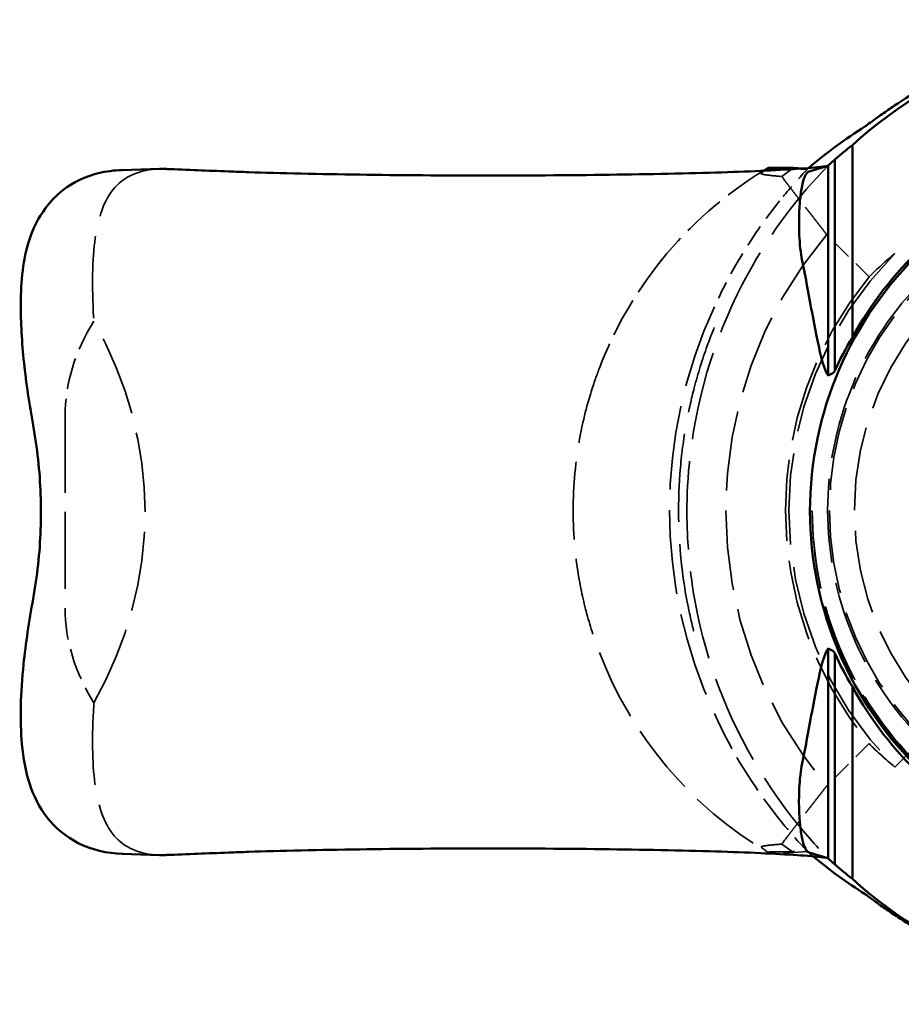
# Model space of a CAD drawing. Header units: millimetres. Extents: x 9 to 113, y 21 to 80.
# Tile 1 of 12: x 8.53 to 17.4, y 21.18 to 31.08. Entities that reach past the tile are written whole.
import ezdxf

# ---------------------------------------------------------------- set-up
doc = ezdxf.new("R2010")
doc.units = ezdxf.units.MM
doc.header["$LTSCALE"] = 0.2
doc.linetypes.add('DASHED', pattern=[0.2068, 0.1655, -0.0413])
doc.layers.add('Arêtes cachées(ISO)', color=7, linetype='DASHED', lineweight=35)
doc.layers.add('Arêtes visibles(ISO)', color=7, linetype='Continuous', lineweight=50)

msp = doc.modelspace()

# ---------------------------------------------------------------- linework, layer by layer
at = {"layer": 'Arêtes cachées(ISO)', "ltscale": 0.000187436}
msp.add_line((16.0586, 29.5809), (16.0586, 29.5809), dxfattribs=at)
at = {"layer": 'Arêtes cachées(ISO)', "ltscale": 19.737873}
for p, q in [((16.1959, 29.5003), (16.3119, 29.5855)), ((16.3119, 22.7039), (16.1959, 22.7891))]:
    msp.add_line(p, q, dxfattribs=at)
at = {"layer": 'Arêtes cachées(ISO)', "ltscale": 3.94656}
msp.add_line((16.3994, 29.5797), (16.4538, 29.5761), dxfattribs=at)
at = {"layer": 'Arêtes cachées(ISO)', "ltscale": 1.624306}
for p, q in [((16.4538, 29.5761), (16.4545, 29.5747)), ((16.4545, 22.7147), (16.4538, 22.7132))]:
    msp.add_line(p, q, dxfattribs=at)
at = {"layer": 'Arêtes cachées(ISO)', "ltscale": 5.734536}
for p, q in [((17.0729, 28.4905), (16.6469, 28.9165)), ((17.0729, 23.7989), (16.6469, 23.3729))]:
    msp.add_line(p, q, dxfattribs=at)
at = {"layer": 'Arêtes cachées(ISO)', "ltscale": 28.734758}
for p, q in [((19.0134, 27.0448), (17.3327, 28.7256)), ((17.3327, 23.5638), (19.0134, 25.2445))]:
    msp.add_line(p, q, dxfattribs=at)
at = {"layer": 'Arêtes cachées(ISO)', "ltscale": 23.368465}
msp.add_line((8.9889, 27.0938), (8.9889, 25.1607), dxfattribs=at)
at = {"layer": 'Arêtes cachées(ISO)', "ltscale": 22.429577}
msp.add_line((16.4782, 26.136), (16.5025, 26.136), dxfattribs=at)
at = {"layer": 'Arêtes cachées(ISO)', "ltscale": 4.964785}
msp.add_line((16.0586, 22.7084), (16.0574, 22.7039), dxfattribs=at)
at = {"layer": 'Arêtes cachées(ISO)', "ltscale": 2.422902}
msp.add_line((16.3119, 22.7039), (16.0574, 22.7039), dxfattribs=at)
at = {"layer": 'Arêtes cachées(ISO)', "ltscale": 10.286612}
msp.add_line((16.4538, 22.7132), (16.3119, 22.7039), dxfattribs=at)
at = {"layer": 'Arêtes cachées(ISO)', "ltscale": 25.31909}
msp.add_circle((19.9259, 26.1447), 3, dxfattribs=at)
at = {"layer": 'Arêtes cachées(ISO)', "ltscale": 13.033763}
msp.add_arc((18.0972, 26.1447), 4, 121.44089, 141.05416, dxfattribs=at)
at = {"layer": 'Arêtes cachées(ISO)', "ltscale": 25.272585}
msp.add_arc((19.9259, 26.1447), 3.25, 32.57897, 327.42103, dxfattribs=at)
at = {"layer": 'Arêtes cachées(ISO)', "ltscale": 24.283339}
msp.add_arc((19.9259, 26.1447), 4.2936, 139.79201, 220.20799, dxfattribs=at)
at = {"layer": 'Arêtes cachées(ISO)', "ltscale": 27.705944}
msp.add_arc((19.9259, 26.1447), 3.6587, 135.13666, 224.86334, dxfattribs=at)
at = {"layer": 'Arêtes cachées(ISO)', "ltscale": 11.941683}
msp.add_arc((18.0972, 26.1447), 4, 141.10462, 159.07454, dxfattribs=at)
at = {"layer": 'Arêtes cachées(ISO)', "ltscale": 24.581142}
msp.add_arc((19.9259, 26.1447), 3.6936, 140.57273, 219.42727, dxfattribs=at)
at = {"layer": 'Arêtes cachées(ISO)', "ltscale": 25.511612}
msp.add_arc((19.9259, 26.1447), 4.8587, 155.11437, 204.88563, dxfattribs=at)
at = {"layer": 'Arêtes cachées(ISO)', "ltscale": 21.613382}
msp.add_arc((18.0972, 26.1447), 4, 200.92546, 239.33925, dxfattribs=at)
at = {"layer": 'Arêtes cachées(ISO)', "ltscale": 0.170919}
for centre, major_axis, start_param, end_param in [((20.2041, 24.5715), (0, -6.2254), 3.77013, 3.770301), ((20.2041, 27.683), (0, 6.2254), 2.512885, 2.513056)]:
    msp.add_ellipse(centre, major_axis=major_axis, ratio=0.96827, start_param=start_param, end_param=end_param, dxfattribs=at)
at = {"layer": 'Arêtes cachées(ISO)', "ltscale": 9.652417}
for centre, start_param, end_param in [((18.0972, 26.7316), 0.627227, 0.652385), ((18.0972, 25.5577), 2.489207, 2.514366)]:
    msp.add_ellipse(centre, major_axis=(0, 3.5248), ratio=0.986038, start_param=start_param, end_param=end_param, dxfattribs=at)
at = {"layer": 'Arêtes cachées(ISO)', "ltscale": 1.459497}
msp.add_ellipse((19.682, 25.7921), major_axis=(-3.5346, -3.5346), ratio=0.995013, start_param=4.631002, end_param=4.633684, dxfattribs=at)
at = {"layer": 'Arêtes cachées(ISO)', "ltscale": 6.755325}
msp.add_ellipse((20.0342, 26.1442), major_axis=(-0.0198, 4.9583), ratio=0.999749, start_param=0.888831, end_param=1.03196, dxfattribs=at)
at = {"layer": 'Arêtes cachées(ISO)', "ltscale": 24.270603}
for centre, major_axis, start_param, end_param in [((19.6653, 25.8841), (-2.6125, -2.6125), 4.614848, 4.709724), ((19.6653, 26.4053), (2.6125, -2.6125), 4.715054, 4.80993)]:
    msp.add_ellipse(centre, major_axis=major_axis, ratio=0.995013, start_param=start_param, end_param=end_param, dxfattribs=at)
at = {"layer": 'Arêtes cachées(ISO)', "ltscale": 5.153202}
msp.add_ellipse((20.0342, 26.1442), major_axis=(-0.0198, 4.9583), ratio=0.999749, start_param=1.032488, end_param=1.141672, dxfattribs=at)
at = {"layer": 'Arêtes cachées(ISO)', "ltscale": 9.58802}
for centre, major_axis, start_param, end_param in [((12.8782, 27.1607), (-3.8886, -0.1139), 5.876392, 6.264357), ((12.8782, 25.0939), (3.8886, -0.1139), 3.160421, 3.548386)]:
    msp.add_ellipse(centre, major_axis=major_axis, ratio=0.642626, start_param=start_param, end_param=end_param, dxfattribs=at)
at = {"layer": 'Arêtes cachées(ISO)', "ltscale": 24.264891}
msp.add_ellipse((3.4439, 26.1273), major_axis=(-6.3483, 0), ratio=0.766044, start_param=2.736292, end_param=3.546893, dxfattribs=at)
at = {"layer": 'Arêtes cachées(ISO)', "ltscale": 11.933524}
msp.add_ellipse((20.0342, 26.1451), major_axis=(0.0198, 4.9583), ratio=0.999749, start_param=1.999924, end_param=2.252765, dxfattribs=at)
at = {"layer": 'Arêtes cachées(ISO)', "ltscale": 8.051139}
msp.add_ellipse((19.682, 26.4973), major_axis=(-3.5346, 3.5346), ratio=0.995013, start_param=1.649501, end_param=1.664303, dxfattribs=at)
at = {"layer": 'Arêtes cachées(ISO)', "ltscale": 26.915783}
msp.add_open_spline([(16.6599, 29.6071), (16.3635, 29.3039), (16.0854, 28.9422), (15.5492, 27.9631), (15.3492, 27.3452), (15.2237, 26.2589), (15.2425, 25.9301), (15.2733, 25.5203), (15.3156, 25.1524), (15.6264, 24.1095), (15.9148, 23.5511), (16.4142, 22.9125), (16.5356, 22.7747), (16.6599, 22.6474)], degree=3, knots=[-2.0250991, -2.0250991, -2.0250991, -2.0250991, -1.9377722, -1.9377722, -1.823611, -1.823611, -1.7453353, -1.7453353, -1.6427896, -1.6427896, -1.5062025, -1.5062025, -1.4647162, -1.4647162, -1.4647162, -1.4647162], dxfattribs=at)
at = {"layer": 'Arêtes cachées(ISO)', "ltscale": 0.008517}
for points in [[(16.6599, 29.6071), (16.6599, 29.6071), (16.6598, 29.6071), (16.6597, 29.6071)], [(16.6599, 22.6474), (16.6599, 22.6474), (16.6598, 22.6474), (16.6597, 22.6474)]]:
    msp.add_open_spline(points, degree=3, dxfattribs=at)
at = {"layer": 'Arêtes cachées(ISO)', "ltscale": 24.969002}
msp.add_open_spline([(9.9386, 29.5756), (9.7432, 29.5696), (9.5911, 29.5047), (9.3798, 29.2651), (9.3216, 29.085), (9.2613, 28.6682), (9.2575, 28.3964), (9.2761, 28.0746), (9.277, 28.0597), (9.2779, 28.0448)], degree=3, knots=[1.5644365, 1.5644365, 1.5644365, 1.5644365, 1.6576484, 1.6576484, 1.755562, 1.755562, 1.8578081, 1.8578081, 1.8627349, 1.8627349, 1.8627349, 1.8627349], dxfattribs=at)
at = {"layer": 'Arêtes cachées(ISO)', "ltscale": 0.008402}
msp.add_open_spline([(9.5635, 29.5646), (9.5633, 29.5646), (9.5631, 29.5646), (9.5629, 29.5646)], degree=3, dxfattribs=at)
at = {"layer": 'Arêtes cachées(ISO)', "ltscale": 6.312549}
msp.add_open_spline([(15.9872, 29.5325), (15.9815, 29.5281), (15.9935, 29.5237), (16.0553, 29.5123), (16.1248, 29.5057), (16.1959, 29.5003)], degree=3, knots=[0, 0, 0, 0, 0.02533393, 0.02533393, 0.06760857, 0.06760857, 0.06760857, 0.06760857], dxfattribs=at)
at = {"layer": 'Arêtes cachées(ISO)', "ltscale": 4.086226}
msp.add_open_spline([(16.4545, 29.5747), (16.4456, 29.5653), (16.4366, 29.5558), (16.3412, 29.4544), (16.2543, 29.3548), (16.1734, 29.2542)], degree=3, knots=[0.07261155, 0.07261155, 0.07261155, 0.07261155, 0.07577935, 0.07577935, 0.10574062, 0.10574062, 0.10574062, 0.10574062], dxfattribs=at)
at = {"layer": 'Arêtes cachées(ISO)', "ltscale": 1.893112}
for points in [[(16.1959, 29.5003), (16.2129, 29.476), (16.2332, 29.4486), (16.2567, 29.4184)], [(16.2567, 22.8709), (16.2332, 22.8408), (16.2129, 22.8134), (16.1959, 22.7891)]]:
    msp.add_open_spline(points, degree=3, dxfattribs=at)
at = {"layer": 'Arêtes cachées(ISO)', "ltscale": 1.530277}
msp.add_open_spline([(16.4545, 29.5747), (16.4329, 29.5748), (16.4118, 29.575), (16.3746, 29.5753), (16.3581, 29.5755), (16.3419, 29.5757)], degree=3, knots=[0.05309291, 0.05309291, 0.05309291, 0.05309291, 0.06182494, 0.06182494, 0.06897898, 0.06897898, 0.06897898, 0.06897898], dxfattribs=at)
at = {"layer": 'Arêtes cachées(ISO)', "ltscale": 10.512752}
for points, weights in [([(16.6469, 28.9165), (16.4646, 29.1508), (16.2567, 29.4184)], [1.04872595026, 1.06531029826, 1.07724845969]), ([(16.6469, 23.3729), (16.4646, 23.1386), (16.2567, 22.8709)], [1.04872595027, 1.06531029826, 1.07724845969])]:
    msp.add_rational_spline(points, weights, degree=2, dxfattribs=at)
at = {"layer": 'Arêtes cachées(ISO)', "ltscale": 25.552065}
msp.add_open_spline([(22.3902, 23.9956), (22.3407, 23.9391), (22.29, 23.8846), (21.9477, 23.5423), (21.58, 23.2906), (20.7744, 22.9569), (20.3365, 22.8749), (19.5154, 22.8749), (19.0774, 22.9569), (18.2719, 23.2907), (17.9042, 23.5423), (17.3237, 24.123), (17.0721, 24.4906), (16.7384, 25.2962), (16.6564, 25.7341), (16.6564, 26.5552), (16.7384, 26.9931), (17.0721, 27.7987), (17.3237, 28.1664), (17.9042, 28.747), (18.2719, 28.9987), (19.0774, 29.3324), (19.5154, 29.4145), (20.3365, 29.4145), (20.7744, 29.3325), (21.58, 28.9988), (21.9477, 28.7471), (22.29, 28.4048), (22.3407, 28.3503), (22.3902, 28.2937)], degree=3, knots=[0.224268, 0.224268, 0.224268, 0.224268, 0.246339, 0.246339, 0.369507, 0.369507, 0.492675, 0.492675, 0.615846, 0.615846, 0.739016, 0.739016, 0.86218, 0.86218, 0.985345, 0.985345, 1.108509, 1.108509, 1.231674, 1.231674, 1.354844, 1.354844, 1.478014, 1.478014, 1.601183, 1.601183, 1.724351, 1.724351, 1.746422, 1.746422, 1.746422, 1.746422], dxfattribs=at)
at = {"layer": 'Arêtes cachées(ISO)', "ltscale": 26.896732}
msp.add_open_spline([(15.3023, 24.9325), (15.3086, 24.9339), (15.3086, 24.9338), (15.3087, 24.9336), (15.3087, 24.9336), (15.3087, 24.9337), (15.3086, 24.934), (15.3084, 24.9351), (15.3081, 24.9361), (15.3071, 24.9404), (15.3057, 24.9456), (15.2984, 24.9752), (15.2891, 25.0137), (15.2579, 25.1489), (15.2185, 25.3345), (15.1517, 25.9022), (15.1467, 26.24), (15.19, 26.7294), (15.2113, 26.8849), (15.2611, 27.1522), (15.2861, 27.2639), (15.3524, 27.5188), (15.3967, 27.6614), (15.487, 27.9132), (15.5258, 28.0074), (15.5602, 28.0882), (15.5699, 28.1105), (15.5791, 28.1314), (15.5814, 28.1367), (15.5836, 28.1418), (15.5841, 28.143), (15.5846, 28.1441), (15.5847, 28.1444), (15.5848, 28.1447), (15.5848, 28.1447), (15.5874, 28.1506)], degree=3, knots=[-0.1584678, -0.1584678, -0.1584678, -0.1584678, -0.1581944, -0.1581944, -0.1579245, -0.1579245, -0.1574221, -0.1574221, -0.1565696, -0.1565696, -0.154072, -0.154072, -0.1461364, -0.1461364, -0.1168522, -0.1168522, -0.0758751, -0.0758751, -0.0566886, -0.0566886, -0.042522, -0.042522, -0.0243956, -0.0243956, -0.008628, -0.008628, -0.0033976, -0.0033976, -0.0014766, -0.0014766, -0.0006964, -0.0006964, -0.0003438, -0.0003438, -0.0000509, -0.0000509, -0.0000509, -0.0000509], dxfattribs=at)
at = {"layer": 'Arêtes cachées(ISO)', "ltscale": 23.556572}
msp.add_open_spline([(14.361, 27.5733), (14.3383, 27.5139), (14.3069, 27.4277), (14.2214, 27.1491), (14.1804, 26.9751), (14.11, 26.5489), (14.0925, 26.297), (14.1048, 25.8049), (14.1322, 25.5663), (14.2096, 25.1934), (14.2452, 25.058), (14.3156, 24.8378), (14.3415, 24.7671), (14.361, 24.7161)], degree=3, knots=[0, 0, 0, 0, 0.0190749, 0.0190749, 0.0492253, 0.0492253, 0.0914929, 0.0914929, 0.1317136, 0.1317136, 0.155361, 0.155361, 0.1708997, 0.1708997, 0.1708997, 0.1708997], dxfattribs=at)
at = {"layer": 'Arêtes cachées(ISO)', "ltscale": 23.426828}
msp.add_open_spline([(16.5025, 26.136), (16.5025, 26.1331), (16.5025, 26.1302), (16.5025, 26.1273), (16.5025, 25.6751), (16.593, 25.1934), (16.9595, 24.3084), (17.2354, 23.9052), (17.8737, 23.265), (18.28, 22.987), (18.9012, 22.7299), (19.0837, 22.6717), (19.2677, 22.6272)], degree=3, knots=[2.1797253, 2.1797253, 2.1797253, 2.1797253, 2.1805959, 2.1805959, 2.1805959, 2.3162331, 2.3162331, 2.4518703, 2.4518703, 2.5892067, 2.5892067, 2.6436988, 2.6436988, 2.6436988, 2.6436988], dxfattribs=at)
at = {"layer": 'Arêtes cachées(ISO)', "ltscale": 23.726152}
msp.add_open_spline([(16.5025, 26.136), (16.5036, 25.6864), (16.5942, 25.208), (16.9595, 24.3258), (17.2354, 23.9226), (17.8737, 23.2825), (18.28, 23.0044), (18.9256, 22.7372), (19.134, 22.6725), (19.3442, 22.6273)], degree=3, knots=[1.0911685, 1.0911685, 1.0911685, 1.0911685, 1.2259351, 1.2259351, 1.3615723, 1.3615723, 1.4989087, 1.4989087, 1.5609311, 1.5609311, 1.5609311, 1.5609311], dxfattribs=at)
at = {"layer": 'Arêtes cachées(ISO)', "ltscale": 24.968939}
msp.add_open_spline([(9.2779, 24.2098), (9.2773, 24.2003), (9.2768, 24.1908), (9.2581, 23.8785), (9.2606, 23.6095), (9.3168, 23.1866), (9.3738, 23.0004), (9.5855, 22.7524), (9.7392, 22.685), (9.9386, 22.679)], degree=3, knots=[-0.3031888, -0.3031888, -0.3031888, -0.3031888, -0.3000574, -0.3000574, -0.199733, -0.199733, -0.0998665, -0.0998665, -0.0047024, -0.0047024, -0.0047024, -0.0047024], dxfattribs=at)
at = {"layer": 'Arêtes cachées(ISO)', "ltscale": 4.086212}
msp.add_open_spline([(16.1734, 23.0352), (16.2743, 22.9098), (16.3695, 22.8037), (16.4545, 22.7147)], degree=3, dxfattribs=at)
at = {"layer": 'Arêtes cachées(ISO)', "ltscale": 6.312553}
msp.add_open_spline([(16.1959, 22.7891), (16.1331, 22.7843), (16.0779, 22.7791), (16.0198, 22.7708), (16.0043, 22.7679), (15.9869, 22.7622), (15.9837, 22.7595), (15.9872, 22.7568)], degree=3, knots=[0.00921662, 0.00921662, 0.00921662, 0.00921662, 0.04245942, 0.04245942, 0.05975577, 0.05975577, 0.07533485, 0.07533485, 0.07533485, 0.07533485], dxfattribs=at)
at = {"layer": 'Arêtes cachées(ISO)', "ltscale": 0.070405}
msp.add_open_spline([(9.563, 22.6901), (9.5645, 22.6901), (9.5661, 22.69), (9.5677, 22.69)], degree=3, dxfattribs=at)
at = {"layer": 'Arêtes cachées(ISO)', "ltscale": 8.035384}
msp.add_open_spline([(16.0586, 22.7084), (16.0588, 22.7091), (16.0752, 22.7098), (16.1441, 22.7114), (16.2113, 22.7123), (16.3379, 22.7137), (16.394, 22.7142), (16.4545, 22.7147)], degree=3, knots=[0.00000001, 0.00000001, 0.00000001, 0.00000001, 0.02346981, 0.02346981, 0.05968499, 0.05968499, 0.08328254, 0.08328254, 0.08328254, 0.08328254], dxfattribs=at)
at = {"layer": 'Arêtes visibles(ISO)'}
for p, q in [((16.9052, 29.8162), (16.9052, 27.8827)), ((16.6591, 29.6065), (16.4702, 29.5504)), ((16.663, 27.4989), (16.663, 29.61)), ((16.7289, 29.669), (16.7289, 27.5479)), ((9.9385, 29.5756), (9.5629, 29.5646)), ((16.3119, 29.5855), (16.0574, 29.5855)), ((16.0574, 29.5855), (16.0586, 29.5809)), ((16.3119, 29.5855), (16.3994, 29.5797)), ((16.663, 22.6445), (16.663, 24.7556)), ((16.7289, 24.7066), (16.7289, 22.5855)), ((16.9052, 24.3718), (16.9052, 22.4384)), ((9.563, 22.6899), (9.9385, 22.6789)), ((16.4701, 22.7042), (16.6591, 22.648))]:
    msp.add_line(p, q, dxfattribs=at)
for centre, radius, start, end in [((20.2041, 26.1273), 4.9488, 90, 131.80564), ((20.0346, 26.1447), 4.8852, 105.11889, 123.17131), ((18.0972, 26.1447), 4, 120.66075, 121.44089), ((20.1053, 26.1273), 3.627, 133.57228, 179.86242), ((20.1053, 26.1273), 3.65, 133.2309, 151.25267), ((18.0972, 26.1447), 4, 141.05416, 141.10462), ((20.1053, 26.1447), 3.627, 180.13758, 226.42772), ((20.1053, 26.1273), 3.65, 208.74733, 226.7691), ((20.2041, 26.1273), 4.9488, 228.19436, 270), ((20.0346, 26.1447), 4.8852, 236.82869, 243.14334)]:
    msp.add_arc(centre, radius, start, end, dxfattribs=at)
for centre, major_axis, ratio, start_param, end_param in [((19.682, 25.7921), (-3.5346, -3.5346), 0.995013, 4.489231, 4.631002), ((19.8528, 26.1273), (-4.7299, 0), 0.997238, 5.385199, 5.433804), ((19.8528, 26.1273), (-4.7299, 0), 0.997238, 5.452535, 5.453637), ((88.3834, 26.1273), (-117.0259, 4.856), 0.00225, 5.439182, 5.446276), ((20.0342, 26.1442), (-0.0198, 4.9583), 0.999749, 1.03196, 1.032488), ((19.8504, 26.1273), (-3.4312, 0), 0.997238, 5.744477, 5.855038), ((13.2052, 27.4993), (3.526, 0.0598), 0.084932, 6.084664, 6.245751), ((13.2052, 24.7552), (3.526, -0.0598), 0.084932, 0.037434, 0.198522), ((19.8504, 26.1273), (-3.4312, 0), 0.997238, 0.428147, 0.538709), ((88.3834, 26.1273), (117.0259, 4.856), 0.00225, 3.978502, 3.985596), ((19.682, 26.4973), (-3.5346, 3.5346), 0.995013, 1.664303, 1.793954), ((19.8528, 26.1273), (-4.7299, 0), 0.997238, 0.829548, 0.83065), ((19.8528, 26.1273), (-4.7299, 0), 0.997238, 0.849381, 0.897986)]:
    msp.add_ellipse(centre, major_axis=major_axis, ratio=ratio, start_param=start_param, end_param=end_param, dxfattribs=at)
for points, knots in [([(17.3617, 30.2338), (17.3615, 30.2337), (17.3613, 30.2336), (17.3189, 30.2058), (17.2742, 30.1757), (17.1927, 30.1191), (17.1559, 30.0927), (17.0986, 30.051), (17.0741, 30.0329), (17.0452, 30.0117), (17.0375, 30.0061), (17.0345, 30.0042)], [0.06032525, 0.06032525, 0.06032525, 0.06032525, 0.06039742, 0.06039742, 0.0755325, 0.0755325, 0.09066758, 0.09066758, 0.1055342, 0.1055342, 0.11695696, 0.11695696, 0.11695696, 0.11695696]), ([(16.6597, 29.6071), (16.6019, 29.5981), (16.5208, 29.5891), (16.2468, 29.5679), (15.954, 29.5535), (15.3462, 29.5332), (14.924, 29.5237), (14.1491, 29.5129), (13.6585, 29.5096), (12.8258, 29.5096), (12.3352, 29.5129), (11.5603, 29.5237), (11.1382, 29.5332), (10.7667, 29.5456), (10.6984, 29.5481), (10.6306, 29.5507)], [-1.4849062, -1.4849062, -1.4849062, -1.4849062, -1.4118367, -1.4118367, -1.2851801, -1.2851801, -1.1596856, -1.1596856, -1.0347815, -1.0347815, -0.9098773, -0.9098773, -0.7843829, -0.7843829, -0.7557933, -0.7557933, -0.7557933, -0.7557933]), ([(8.6672, 26.9999), (8.6283, 27.2137), (8.5969, 27.4256), (8.5533, 27.8353), (8.5417, 28.0354), (8.5449, 28.4507), (8.5634, 28.6645), (8.667, 28.9773), (8.7203, 29.0857), (8.8417, 29.2483), (8.9004, 29.3099), (9.0701, 29.4428), (9.1941, 29.5013), (9.4008, 29.5519), (9.4816, 29.5621), (9.5635, 29.5646)], [0, 0, 0, 0, 0.0658615, 0.0658615, 0.1361197, 0.1361197, 0.224389, 0.224389, 0.2733364, 0.2733364, 0.3062301, 0.3062301, 0.3568374, 0.3568374, 0.387613, 0.387613, 0.387613, 0.387613]), ([(10.0121, 29.5752), (9.9973, 29.5757), (9.9828, 29.576), (9.9685, 29.576), (9.9584, 29.576), (9.9484, 29.5759), (9.9386, 29.5756)], [1.55306108, 1.55306108, 1.55306108, 1.55306108, 1.55973484, 1.55973484, 1.55973484, 1.5644365, 1.5644365, 1.5644365, 1.5644365]), ([(16.3419, 29.5757), (16.2633, 29.5764), (16.1924, 29.5773), (16.1149, 29.5786), (16.0935, 29.5791), (16.0661, 29.58), (16.0588, 29.5805), (16.0586, 29.5809)], [0.06897898, 0.06897898, 0.06897898, 0.06897898, 0.10369082, 0.10369082, 0.12112443, 0.12112443, 0.13677795, 0.13677795, 0.13677795, 0.13677795]), ([(16.4702, 29.5504), (16.4474, 29.5436), (16.4277, 29.51), (16.3993, 29.413), (16.3913, 29.3639), (16.3804, 29.2821), (16.3759, 29.234), (16.37, 29.1338), (16.3691, 29.0902), (16.3684, 29.0148), (16.369, 28.9732), (16.3717, 28.9023), (16.3738, 28.8593), (16.3826, 28.7662), (16.3884, 28.7241), (16.394, 28.6868)], [0, 0, 0, 0, 0.0586483, 0.0586483, 0.1065248, 0.1065248, 0.1617742, 0.1617742, 0.2171069, 0.2171069, 0.285908, 0.285908, 0.3391868, 0.3391868, 0.3904459, 0.3904459, 0.3904459, 0.3904459]), ([(16.394, 28.6868), (16.4127, 28.5983), (16.4295, 28.5104), (16.4791, 28.2445), (16.5193, 28.019), (16.5862, 27.6956), (16.6254, 27.541), (16.663, 27.4989)], [4.4532103, 4.4532103, 4.4532103, 4.4532103, 4.5006621, 4.5006621, 4.6035692, 4.6035692, 4.6982411, 4.6982411, 4.6982411, 4.6982411]), ([(8.6672, 26.9998), (8.6879, 26.8859), (8.7046, 26.7705), (8.7297, 26.538), (8.7381, 26.4209), (8.7465, 26.1861), (8.7465, 26.0684), (8.7381, 25.8336), (8.7297, 25.7165), (8.7046, 25.484), (8.6879, 25.3686), (8.6672, 25.2547)], [4.4791782, 4.4791782, 4.4791782, 4.4791782, 4.5724625, 4.5724625, 4.6657468, 4.6657468, 4.7590311, 4.7590311, 4.8523155, 4.8523155, 4.9455998, 4.9455998, 4.9455998, 4.9455998]), ([(9.5677, 22.69), (9.4092, 22.6947), (9.254, 22.7316), (8.9984, 22.8616), (8.889, 22.9519), (8.7258, 23.1605), (8.6698, 23.2773), (8.5915, 23.5214), (8.5685, 23.6531), (8.5318, 24.0358), (8.5402, 24.3056), (8.5924, 24.8054), (8.6262, 25.0289), (8.6672, 25.2547)], [0, 0, 0, 0, 0.0589828, 0.0589828, 0.112475, 0.112475, 0.1630998, 0.1630998, 0.2202975, 0.2202975, 0.3180048, 0.3180048, 0.3875684, 0.3875684, 0.3875684, 0.3875684]), ([(16.663, 24.7556), (16.6254, 24.7135), (16.5862, 24.5589), (16.5193, 24.2356), (16.4791, 24.0101), (16.4295, 23.7441), (16.4127, 23.6563), (16.395, 23.5677)], [2.3725982, 2.3725982, 2.3725982, 2.3725982, 2.46727, 2.46727, 2.5701772, 2.5701772, 2.6176174, 2.6176174, 2.6176174, 2.6176174]), ([(16.395, 23.5677), (16.39, 23.5396), (16.3846, 23.5107), (16.3747, 23.4056), (16.372, 23.366), (16.3685, 23.2749), (16.3683, 23.2334), (16.3689, 23.1549), (16.3705, 23.1108), (16.375, 23.0333), (16.3787, 22.9828), (16.3925, 22.8807), (16.4009, 22.8373), (16.4293, 22.7367), (16.4502, 22.7101), (16.4701, 22.7042)], [0.00011069, 0.00011069, 0.00011069, 0.00011069, 0.01641884, 0.01641884, 0.024697, 0.024697, 0.03396019, 0.03396019, 0.04692542, 0.04692542, 0.05842994, 0.05842994, 0.06884642, 0.06884642, 0.08798629, 0.08798629, 0.08798629, 0.08798629]), ([(9.9386, 22.679), (9.9484, 22.6787), (9.9584, 22.6785), (9.9685, 22.6785), (9.9828, 22.6785), (9.9973, 22.6788), (10.0121, 22.6794)], [-0.00470242, -0.00470242, -0.00470242, -0.00470242, 0, 0, 0, 0.00667376, 0.00667376, 0.00667376, 0.00667376]), ([(16.6597, 22.6474), (16.6019, 22.6565), (16.5208, 22.6654), (16.2468, 22.6866), (15.954, 22.7011), (15.3462, 22.7213), (14.924, 22.7308), (14.1491, 22.7416), (13.6585, 22.7449), (13.2422, 22.7449), (12.8258, 22.7449), (12.3352, 22.7416), (11.5603, 22.7308), (11.1382, 22.7213), (10.7667, 22.7089), (10.6984, 22.7064), (10.6306, 22.7038)], [1.6194383, 1.6194383, 1.6194383, 1.6194383, 1.6925078, 1.6925078, 1.8191644, 1.8191644, 1.9446588, 1.9446588, 2.069563, 2.069563, 2.069563, 2.1944671, 2.1944671, 2.3199616, 2.3199616, 2.3485511, 2.3485511, 2.3485511, 2.3485511]), ([(17.0345, 22.2852), (17.0375, 22.2832), (17.0452, 22.2777), (17.0741, 22.2565), (17.0986, 22.2383), (17.1559, 22.1967), (17.1927, 22.1703), (17.2742, 22.1137), (17.3189, 22.0836), (17.3613, 22.0558), (17.3615, 22.0557), (17.3617, 22.0555)], [0.00344386, 0.00344386, 0.00344386, 0.00344386, 0.01486662, 0.01486662, 0.02973324, 0.02973324, 0.04486832, 0.04486832, 0.0600034, 0.0600034, 0.06007557, 0.06007557, 0.06007557, 0.06007557])]:
    msp.add_open_spline(points, degree=3, knots=knots, dxfattribs=at)
for points in [[(16.7289, 29.669), (16.7218, 29.6645), (16.6992, 29.6452), (16.663, 29.61)], [(8.6672, 26.9999), (8.6672, 26.9999), (8.6672, 26.9999), (8.6672, 26.9999)], [(8.6672, 25.2547), (8.6672, 25.2547), (8.6672, 25.2547), (8.6672, 25.2547)], [(16.663, 22.6445), (16.6991, 22.6094), (16.7218, 22.59), (16.7289, 22.5855)]]:
    msp.add_open_spline(points, degree=3, dxfattribs=at)

doc.saveas('drawing.dxf')
